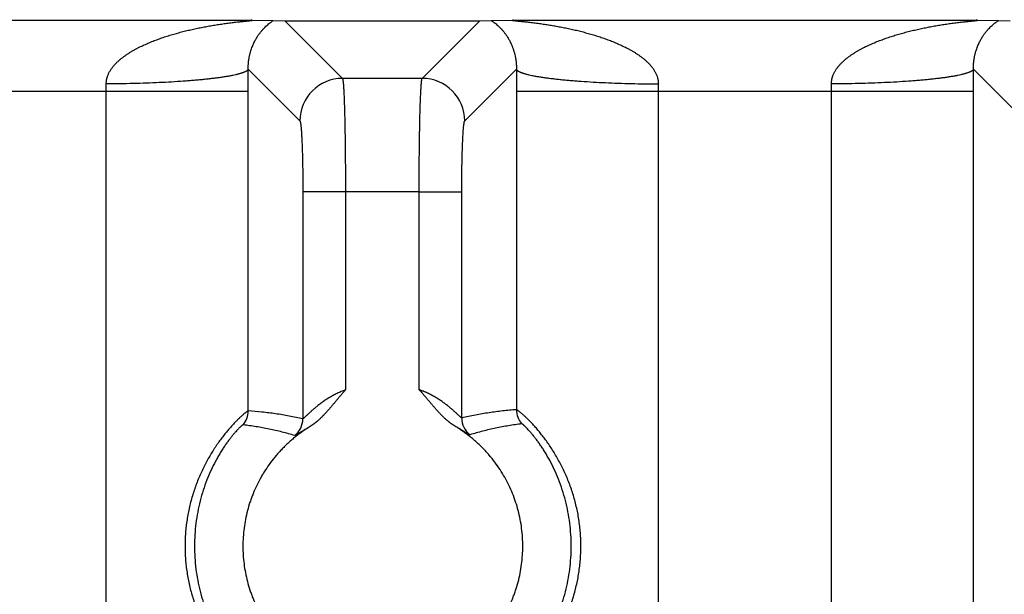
# Model space of a CAD drawing. Header units: inches. Extents: x 0 to 34, y 0 to 22.
# Tile 73 of 224: x 11.605 to 12.298, y 5.355 to 5.759. Entities that reach past the tile are written whole.
import ezdxf

# ---------------------------------------------------------------- set-up
doc = ezdxf.new("R2010")
doc.units = ezdxf.units.IN
doc.header["$LTSCALE"] = 1.87
doc.header["$MEASUREMENT"] = 0
doc.layers.get('0').update_dxf_attribs({"linetype": 'CONTINUOUS'})
doc.layers.add('DIMENSIONS', color=7, linetype='CONTINUOUS')
doc.styles.get("Standard").update_dxf_attribs({"font": 'txt', "width": 0.8})
doc.dimstyles.new('DIMSTYLE_1', dxfattribs={"dimtxt": 0.125, "dimasz": 0.18, "dimexe": 0.125, "dimexo": 0.0625, "dimgap": 0.03125, "dimtad": 0, "dimtih": 1, "dimtoh": 1, "dimdec": 3, "dimzin": 4, "dimdsep": 46, "dimtxsty": 'STANDARD', "dimblk": '_FILLED', "dimblk1": '_FILLED', "dimblk2": '_FILLED', "dimcen": 0.09, "dimadec": 0, "dimazin": 0, "dimtp": 0.01, "dimtm": 0.01, "dimtfac": 1, "dimtdec": 3, "dimtofl": 0, "dimtmove": 0, "dimatfit": 3, "dimldrblk": '_FILLED', "dimfxl": 1, "dimtolj": 1, "dimtzin": 4, "dimarcsym": 0})

# ---------------------------------------------------------------- blocks, each defined once
blk = doc.blocks.new('*D15')
at = {"layer": 'DIMENSIONS', "color": 2, "linetype": 'CONTINUOUS'}
blk.add_line((13.39159, 5.0329), (13.39159, 6.46713), dxfattribs=at)
at = {"layer": 'DIMENSIONS', "color": 2, "linetype": 'CONTINUOUS', "insert": (13.32909, 6.52963), "char_height": 0.125, "width": 1.425, "attachment_point": 1, "rotation": 90, "line_spacing_factor": 0.9}
blk.add_mtext('7.739{\\Ftxt.shx;\\W1.000000;\\H0.125000; }[196.57]', dxfattribs=at)
blk = doc.blocks.new('_FILLED')
at = {"color": 0, "linetype": 'BYBLOCK'}
blk.add_solid([(0, 0), (-1, 0.1736), (-1, -0.1736)], dxfattribs=at)
blk = doc.blocks.new('*D16')
at = {"layer": 'DIMENSIONS', "color": 2, "linetype": 'CONTINUOUS'}
blk.add_line((20.02659, 5.0329), (20.02659, 6.46713), dxfattribs=at)
at = {"layer": 'DIMENSIONS', "color": 2, "linetype": 'CONTINUOUS', "insert": (19.96409, 6.52963), "char_height": 0.125, "width": 1.425, "attachment_point": 1, "rotation": 90, "line_spacing_factor": 0.9}
blk.add_mtext('14.374{\\Ftxt.shx;\\W1.000000;\\H0.125000; }[365.1]', dxfattribs=at)
blk = doc.blocks.new('*D17')
at = {"layer": 'DIMENSIONS', "color": 2, "linetype": 'CONTINUOUS'}
blk.add_line((21.04659, 4.2329), (21.04659, 6.46713), dxfattribs=at)
at = {"layer": 'DIMENSIONS', "color": 2, "linetype": 'CONTINUOUS', "insert": (20.98409, 6.52963), "char_height": 0.125, "width": 1.525, "attachment_point": 1, "rotation": 90, "line_spacing_factor": 0.9}
blk.add_mtext('15.394{\\Ftxt.shx;\\W1.000000;\\H0.125000; }[391.01]', dxfattribs=at)

msp = doc.modelspace()

# ---------------------------------------------------------------- linework, layer by layer
at = {"color": 7, "linetype": 'CONTINUOUS'}
for p, q in [((10.93182, 5.75848), (11.76784, 5.75848)), ((11.76784, 5.75848), (11.7835, 5.75826)), ((11.7835, 5.75826), (11.79168, 5.75805)), ((11.79168, 5.75805), (11.83216, 5.71756)), ((11.79168, 5.75805), (11.92873, 5.75805)), ((11.88825, 5.71756), (11.92873, 5.75805)), ((11.92873, 5.75805), (11.93691, 5.75826)), ((11.93691, 5.75826), (11.95257, 5.75848)), ((11.95257, 5.75848), (12.27821, 5.75848)), ((12.27821, 5.75848), (12.29387, 5.75826)), ((12.29387, 5.75826), (12.30205, 5.75805)), ((11.76584, 5.72393), (11.80219, 5.68759)), ((11.91822, 5.68759), (11.95456, 5.72393)), ((12.27622, 5.72393), (12.31256, 5.68759)), ((11.88825, 5.71756), (11.83216, 5.71756)), ((10.93378, 5.70848), (11.76588, 5.70848)), ((11.66597, 2.38231), (11.66597, 5.70848)), ((11.76588, 5.48354), (11.76588, 5.70848)), ((11.95453, 5.70848), (11.95453, 5.4844)), ((11.95453, 5.70848), (12.27625, 5.70848)), ((12.05443, 5.70848), (12.05443, 2.38231)), ((12.17635, 2.38231), (12.17635, 5.70848)), ((12.27625, 2.38231), (12.27625, 5.70848)), ((11.80428, 5.63764), (11.80428, 5.47798)), ((11.83425, 5.63764), (11.80428, 5.63764)), ((11.88616, 5.63769), (11.83425, 5.63764)), ((11.83425, 5.63764), (11.83425, 5.49827)), ((11.88616, 5.49845), (11.88616, 5.63769)), ((11.88616, 5.63764), (11.91613, 5.63764)), ((11.91613, 5.47857), (11.91613, 5.63764))]:
    msp.add_line(p, q, dxfattribs=at)
for centre, radius, start, end in [((8.3276, 5.70844), 3.43828, 0.00064, 0.25815), ((15.40363, 5.70842), 3.4491, 179.74225, 179.99896), ((8.83797, 5.70844), 3.43828, 0.00064, 0.25815), ((11.83223, 5.68752), 0.03004, 90.1328, 179.8672), ((11.88818, 5.68752), 0.03004, 0.1328, 89.8672), ((11.29344, 5.70854), 0.37253, 359.99147, 0.78374), ((12.42835, 5.70853), 0.37392, 179.21773, 180.00706), ((11.80382, 5.70854), 0.37253, 359.99147, 0.78374), ((11.75087, 5.48354), 0.01501, 319.11819, 359.99499), ((11.96954, 5.4844), 0.01501, 180.00506, 221.33004), ((11.78927, 5.47799), 0.01501, 308.57296, 359.97842), ((11.93114, 5.47858), 0.01501, 180.02394, 231.9074)]:
    msp.add_arc(centre, radius, start, end, dxfattribs=at)
for points, knots in [([(11.66594, 5.71363), (11.66594, 5.71397), (11.66595, 5.71465), (11.66604, 5.71566), (11.66617, 5.7165), (11.6663, 5.71716), (11.66641, 5.71765), (11.66654, 5.71814), (11.66669, 5.71862), (11.66685, 5.7191), (11.66708, 5.71973), (11.66739, 5.7205), (11.66782, 5.72141), (11.66829, 5.72229), (11.66879, 5.72314), (11.66933, 5.72398), (11.6699, 5.72479), (11.6705, 5.72557), (11.67112, 5.72634), (11.67177, 5.72708), (11.67266, 5.72804), (11.67382, 5.72919), (11.67527, 5.7305), (11.67678, 5.73175), (11.67833, 5.73293), (11.67991, 5.73406), (11.68153, 5.73513), (11.68318, 5.73616), (11.68485, 5.73715), (11.68654, 5.73809), (11.68825, 5.739), (11.68998, 5.73986), (11.69172, 5.7407), (11.69348, 5.7415), (11.69525, 5.74228), (11.69703, 5.74302), (11.69882, 5.74374), (11.70062, 5.74444), (11.70302, 5.74533), (11.70605, 5.74639), (11.70971, 5.74757), (11.71339, 5.74868), (11.71709, 5.74971), (11.72081, 5.75068), (11.72453, 5.75158), (11.72827, 5.75242), (11.73201, 5.7532), (11.73575, 5.75392), (11.73888, 5.75448), (11.74138, 5.7549), (11.74325, 5.75521), (11.74512, 5.7555), (11.747, 5.75578), (11.74886, 5.75605), (11.75073, 5.75631), (11.75259, 5.75655), (11.75444, 5.75679), (11.75629, 5.75701), (11.75812, 5.75722), (11.75964, 5.75739), (11.76084, 5.75752), (11.76174, 5.75762), (11.76262, 5.75771), (11.7635, 5.7578), (11.76422, 5.75787), (11.76479, 5.75793), (11.76521, 5.75798), (11.76562, 5.75802), (11.76602, 5.75806), (11.76641, 5.7581), (11.76679, 5.75814), (11.7671, 5.75818), (11.76734, 5.7582), (11.76751, 5.75822), (11.76767, 5.75824), (11.76783, 5.75826), (11.76798, 5.75828), (11.76811, 5.7583), (11.76824, 5.75832), (11.76835, 5.75833), (11.76844, 5.75835), (11.76849, 5.75836), (11.76853, 5.75837), (11.76856, 5.75838), (11.76859, 5.75839), (11.76861, 5.75839), (11.76863, 5.7584), (11.76863, 5.7584), (11.76864, 5.75841), (11.76864, 5.75841), (11.76864, 5.75842), (11.76864, 5.75842), (11.76864, 5.75842), (11.76863, 5.75843), (11.76863, 5.75843), (11.76861, 5.75843), (11.7686, 5.75844), (11.76857, 5.75844), (11.76854, 5.75845), (11.7685, 5.75845), (11.76846, 5.75846), (11.76842, 5.75846), (11.76835, 5.75846), (11.76825, 5.75847), (11.76812, 5.75847), (11.76798, 5.75848), (11.76789, 5.75848), (11.76784, 5.75848)], [0, 0, 0, 0, 0.008535, 0.01705, 0.025541, 0.029778, 0.034008, 0.038232, 0.04245, 0.046661, 0.050866, 0.059257, 0.067624, 0.075969, 0.084292, 0.092597, 0.100883, 0.109152, 0.117406, 0.125647, 0.133874, 0.150294, 0.166674, 0.183021, 0.19934, 0.215634, 0.231906, 0.24816, 0.264398, 0.28062, 0.296829, 0.313026, 0.329213, 0.345387, 0.361552, 0.37771, 0.393858, 0.409997, 0.426129, 0.45837, 0.49058, 0.522761, 0.554913, 0.587032, 0.619118, 0.651165, 0.683168, 0.715121, 0.747011, 0.762927, 0.778822, 0.794691, 0.81053, 0.826335, 0.842098, 0.857811, 0.873461, 0.889032, 0.904499, 0.919827, 0.927423, 0.934958, 0.942421, 0.949791, 0.95704, 0.960608, 0.96413, 0.967594, 0.970992, 0.974308, 0.977524, 0.98061, 0.982094, 0.98353, 0.984912, 0.986233, 0.987484, 0.988652, 0.989722, 0.990678, 0.991499, 0.991855, 0.992171, 0.992448, 0.992683, 0.992874, 0.993019, 0.993076, 0.993121, 0.993187, 0.993214, 0.993244, 0.993282, 0.99333, 0.993388, 0.993457, 0.993629, 0.993845, 0.994105, 0.994409, 0.994755, 0.995141, 0.995565, 0.996514, 0.997584, 0.99875, 1, 1, 1, 1]), ([(11.76584, 5.72393), (11.76584, 5.72421), (11.76583, 5.72477), (11.76584, 5.72558), (11.76586, 5.72635), (11.76589, 5.72709), (11.76594, 5.7278), (11.766, 5.72849), (11.76606, 5.72914), (11.76614, 5.72977), (11.76622, 5.73038), (11.76633, 5.73116), (11.76649, 5.73208), (11.7667, 5.73313), (11.76692, 5.73413), (11.76715, 5.73507), (11.7674, 5.73597), (11.76765, 5.73683), (11.768, 5.7379), (11.76844, 5.73917), (11.769, 5.74059), (11.76958, 5.74192), (11.77018, 5.74316), (11.77078, 5.74433), (11.77139, 5.74542), (11.77201, 5.74646), (11.77282, 5.74773), (11.77386, 5.74921), (11.77513, 5.75082), (11.7764, 5.75228), (11.77767, 5.75358), (11.77892, 5.75475), (11.77997, 5.75564), (11.78078, 5.75629), (11.78137, 5.75673), (11.78194, 5.75715), (11.78249, 5.75755), (11.783, 5.75791), (11.78334, 5.75815), (11.7835, 5.75826)], [0, 0, 0, 0, 0.020874, 0.0411, 0.060417, 0.07862, 0.096313, 0.113422, 0.129822, 0.145519, 0.16071, 0.175494, 0.203758, 0.230365, 0.255613, 0.279807, 0.302864, 0.324976, 0.346308, 0.386805, 0.424758, 0.460645, 0.494729, 0.527177, 0.558234, 0.58809, 0.616799, 0.671179, 0.722089, 0.769963, 0.815093, 0.857661, 0.897724, 0.916781, 0.935143, 0.952758, 0.969527, 0.985305, 1, 1, 1, 1]), ([(11.93691, 5.75826), (11.93707, 5.75814), (11.93731, 5.75797), (11.93765, 5.75774), (11.93801, 5.75748), (11.93847, 5.75715), (11.93904, 5.75673), (11.93963, 5.75629), (11.94044, 5.75564), (11.94148, 5.75475), (11.94274, 5.75358), (11.94401, 5.75228), (11.94528, 5.75082), (11.94655, 5.74921), (11.94759, 5.74773), (11.9484, 5.74646), (11.94902, 5.74542), (11.94963, 5.74433), (11.95023, 5.74316), (11.95082, 5.74192), (11.9513, 5.74083), (11.95167, 5.73991), (11.95195, 5.73919), (11.95223, 5.73843), (11.95249, 5.73765), (11.95275, 5.73683), (11.95301, 5.73597), (11.95325, 5.73507), (11.95357, 5.73378), (11.95382, 5.7326), (11.95401, 5.73154), (11.9541, 5.73097), (11.95419, 5.73038), (11.95427, 5.72977), (11.95434, 5.72914), (11.9544, 5.7286), (11.95444, 5.72815), (11.95447, 5.72781), (11.95449, 5.72746), (11.95452, 5.72697), (11.95455, 5.72635), (11.95457, 5.72558), (11.95458, 5.72477), (11.95457, 5.72422), (11.95456, 5.72393)], [0, 0, 0, 0, 0.014649, 0.022432, 0.03047, 0.047242, 0.064855, 0.083225, 0.102281, 0.142334, 0.184911, 0.230041, 0.277909, 0.328821, 0.38323, 0.411931, 0.441745, 0.472801, 0.505293, 0.539375, 0.575223, 0.593911, 0.613204, 0.633128, 0.653685, 0.674988, 0.697162, 0.720244, 0.744358, 0.796294, 0.810187, 0.824478, 0.839237, 0.854507, 0.870283, 0.886616, 0.895041, 0.903651, 0.912403, 0.921289, 0.939689, 0.958986, 0.978971, 1, 1, 1, 1]), ([(11.95257, 5.75848), (11.95252, 5.75848), (11.95242, 5.75848), (11.95228, 5.75847), (11.95216, 5.75847), (11.95206, 5.75846), (11.95199, 5.75846), (11.95195, 5.75846), (11.9519, 5.75845), (11.95187, 5.75845), (11.95184, 5.75844), (11.95181, 5.75844), (11.95179, 5.75843), (11.95178, 5.75843), (11.95178, 5.75843), (11.95177, 5.75842), (11.95177, 5.75842), (11.95177, 5.75842), (11.95176, 5.75841), (11.95177, 5.75841), (11.95177, 5.7584), (11.95178, 5.7584), (11.9518, 5.75839), (11.95182, 5.75839), (11.95184, 5.75838), (11.95188, 5.75837), (11.95191, 5.75836), (11.95197, 5.75835), (11.95206, 5.75833), (11.95217, 5.75832), (11.95229, 5.7583), (11.95243, 5.75828), (11.95258, 5.75826), (11.95273, 5.75824), (11.9529, 5.75822), (11.95307, 5.7582), (11.95331, 5.75818), (11.95361, 5.75814), (11.954, 5.7581), (11.95439, 5.75806), (11.95479, 5.75802), (11.9552, 5.75798), (11.95562, 5.75793), (11.95619, 5.75787), (11.95691, 5.7578), (11.95778, 5.75771), (11.95867, 5.75762), (11.95956, 5.75752), (11.96046, 5.75742), (11.96137, 5.75732), (11.96259, 5.75719), (11.96412, 5.75701), (11.96597, 5.75679), (11.96782, 5.75655), (11.96968, 5.75631), (11.97154, 5.75605), (11.97341, 5.75578), (11.97528, 5.7555), (11.97716, 5.75521), (11.97903, 5.7549), (11.98153, 5.75448), (11.98465, 5.75392), (11.9884, 5.7532), (11.99214, 5.75242), (11.99588, 5.75158), (11.9996, 5.75068), (12.00331, 5.74971), (12.00701, 5.74868), (12.01069, 5.74757), (12.01435, 5.74639), (12.01738, 5.74533), (12.01979, 5.74444), (12.02159, 5.74374), (12.02338, 5.74302), (12.02516, 5.74228), (12.02693, 5.7415), (12.02868, 5.7407), (12.03043, 5.73986), (12.03215, 5.73899), (12.03358, 5.73824), (12.03471, 5.73762), (12.03584, 5.73698), (12.03723, 5.73616), (12.03888, 5.73513), (12.04049, 5.73406), (12.04208, 5.73293), (12.04363, 5.73175), (12.04514, 5.7305), (12.04659, 5.72919), (12.04798, 5.72781), (12.04908, 5.72659), (12.04991, 5.72557), (12.05051, 5.72479), (12.05108, 5.72398), (12.05162, 5.72314), (12.05212, 5.72229), (12.05259, 5.72141), (12.05302, 5.7205), (12.0534, 5.71958), (12.05373, 5.71863), (12.05395, 5.71782), (12.05411, 5.71716), (12.05424, 5.7165), (12.05435, 5.71583), (12.05441, 5.71516), (12.05446, 5.71448), (12.05447, 5.71397), (12.05447, 5.71363)], [0, 0, 0, 0, 0.001254, 0.002422, 0.003489, 0.004434, 0.004855, 0.005238, 0.005583, 0.005888, 0.006151, 0.006371, 0.006545, 0.006614, 0.006673, 0.006721, 0.006759, 0.00679, 0.006817, 0.006882, 0.006927, 0.006983, 0.007126, 0.007315, 0.007549, 0.007827, 0.008147, 0.008507, 0.009336, 0.010295, 0.011364, 0.012527, 0.013772, 0.015091, 0.016474, 0.017912, 0.019397, 0.022485, 0.025701, 0.029016, 0.032412, 0.035877, 0.039398, 0.042967, 0.050217, 0.057585, 0.065048, 0.072585, 0.080179, 0.087823, 0.095508, 0.110975, 0.126546, 0.142196, 0.157908, 0.173671, 0.189476, 0.205315, 0.221184, 0.237079, 0.252996, 0.284885, 0.316837, 0.34884, 0.380888, 0.412973, 0.445093, 0.477244, 0.509425, 0.541635, 0.573876, 0.590007, 0.606146, 0.622294, 0.638451, 0.654617, 0.670791, 0.686978, 0.703175, 0.719383, 0.727493, 0.735606, 0.751844, 0.768097, 0.78437, 0.800664, 0.816982, 0.833329, 0.849709, 0.866129, 0.882595, 0.890849, 0.899119, 0.907405, 0.915709, 0.924032, 0.932377, 0.940744, 0.949134, 0.95755, 0.965991, 0.970221, 0.974458, 0.982949, 0.987204, 0.991465, 1, 1, 1, 1]), ([(12.17631, 5.71363), (12.17631, 5.71397), (12.17632, 5.71465), (12.17641, 5.71566), (12.17654, 5.7165), (12.17667, 5.71716), (12.17679, 5.71765), (12.17692, 5.71814), (12.17706, 5.71862), (12.17722, 5.7191), (12.17745, 5.71973), (12.17777, 5.7205), (12.17819, 5.72141), (12.17866, 5.72229), (12.17917, 5.72314), (12.17971, 5.72398), (12.18028, 5.72479), (12.18088, 5.72557), (12.1815, 5.72634), (12.18215, 5.72708), (12.18303, 5.72804), (12.18419, 5.72919), (12.18565, 5.7305), (12.18715, 5.73175), (12.1887, 5.73293), (12.19029, 5.73406), (12.19191, 5.73513), (12.19355, 5.73616), (12.19522, 5.73715), (12.19692, 5.73809), (12.19863, 5.739), (12.20036, 5.73986), (12.2021, 5.7407), (12.20386, 5.7415), (12.20562, 5.74228), (12.2074, 5.74302), (12.20919, 5.74374), (12.21099, 5.74444), (12.2134, 5.74533), (12.21643, 5.74639), (12.22009, 5.74757), (12.22377, 5.74868), (12.22747, 5.74971), (12.23118, 5.75068), (12.23491, 5.75158), (12.23864, 5.75242), (12.24238, 5.7532), (12.24613, 5.75392), (12.24925, 5.75448), (12.25175, 5.7549), (12.25363, 5.75521), (12.2555, 5.7555), (12.25737, 5.75578), (12.25924, 5.75605), (12.2611, 5.75631), (12.26296, 5.75655), (12.26482, 5.75679), (12.26666, 5.75701), (12.26849, 5.75722), (12.27001, 5.75739), (12.27122, 5.75752), (12.27211, 5.75762), (12.273, 5.75771), (12.27387, 5.7578), (12.27459, 5.75787), (12.27516, 5.75793), (12.27558, 5.75798), (12.27599, 5.75802), (12.27639, 5.75806), (12.27679, 5.7581), (12.27717, 5.75814), (12.27748, 5.75818), (12.27771, 5.7582), (12.27788, 5.75822), (12.27805, 5.75824), (12.2782, 5.75826), (12.27835, 5.75828), (12.27849, 5.7583), (12.27861, 5.75832), (12.27873, 5.75833), (12.27881, 5.75835), (12.27887, 5.75836), (12.2789, 5.75837), (12.27894, 5.75838), (12.27896, 5.75839), (12.27899, 5.75839), (12.279, 5.7584), (12.27901, 5.7584), (12.27901, 5.75841), (12.27902, 5.75841), (12.27902, 5.75842), (12.27901, 5.75842), (12.27901, 5.75842), (12.27901, 5.75843), (12.279, 5.75843), (12.27899, 5.75843), (12.27897, 5.75844), (12.27895, 5.75844), (12.27891, 5.75845), (12.27888, 5.75845), (12.27884, 5.75846), (12.27879, 5.75846), (12.27872, 5.75846), (12.27862, 5.75847), (12.2785, 5.75847), (12.27836, 5.75848), (12.27826, 5.75848), (12.27821, 5.75848)], [0, 0, 0, 0, 0.008535, 0.01705, 0.025541, 0.029778, 0.034008, 0.038232, 0.04245, 0.046661, 0.050866, 0.059257, 0.067624, 0.075969, 0.084292, 0.092597, 0.100883, 0.109152, 0.117406, 0.125647, 0.133874, 0.150294, 0.166674, 0.183021, 0.19934, 0.215634, 0.231906, 0.24816, 0.264398, 0.28062, 0.296829, 0.313026, 0.329213, 0.345387, 0.361552, 0.37771, 0.393858, 0.409997, 0.426129, 0.45837, 0.49058, 0.522761, 0.554913, 0.587032, 0.619118, 0.651165, 0.683168, 0.715121, 0.747011, 0.762927, 0.778822, 0.794691, 0.81053, 0.826335, 0.842098, 0.857811, 0.873461, 0.889032, 0.904499, 0.919827, 0.927423, 0.934958, 0.942421, 0.949791, 0.95704, 0.960608, 0.96413, 0.967594, 0.970992, 0.974308, 0.977524, 0.98061, 0.982094, 0.98353, 0.984912, 0.986233, 0.987484, 0.988652, 0.989722, 0.990678, 0.991499, 0.991855, 0.992171, 0.992448, 0.992683, 0.992874, 0.993019, 0.993076, 0.993121, 0.993187, 0.993214, 0.993244, 0.993282, 0.99333, 0.993388, 0.993457, 0.993629, 0.993845, 0.994105, 0.994409, 0.994755, 0.995141, 0.995565, 0.996514, 0.997584, 0.99875, 1, 1, 1, 1]), ([(12.27622, 5.72393), (12.27621, 5.72421), (12.2762, 5.72477), (12.27621, 5.72558), (12.27623, 5.72635), (12.27627, 5.72709), (12.27631, 5.7278), (12.27637, 5.72849), (12.27644, 5.72914), (12.27651, 5.72977), (12.27659, 5.73038), (12.27671, 5.73116), (12.27686, 5.73208), (12.27707, 5.73313), (12.27729, 5.73413), (12.27753, 5.73507), (12.27777, 5.73597), (12.27803, 5.73683), (12.27837, 5.7379), (12.27881, 5.73917), (12.27938, 5.74059), (12.27996, 5.74192), (12.28055, 5.74316), (12.28115, 5.74433), (12.28176, 5.74542), (12.28238, 5.74646), (12.2832, 5.74773), (12.28423, 5.74921), (12.2855, 5.75082), (12.28677, 5.75228), (12.28804, 5.75358), (12.2893, 5.75475), (12.29034, 5.75564), (12.29115, 5.75629), (12.29174, 5.75673), (12.29231, 5.75715), (12.29286, 5.75755), (12.29338, 5.75791), (12.29371, 5.75815), (12.29387, 5.75826)], [0, 0, 0, 0, 0.020874, 0.0411, 0.060417, 0.07862, 0.096313, 0.113422, 0.129822, 0.145519, 0.16071, 0.175494, 0.203758, 0.230365, 0.255613, 0.279807, 0.302864, 0.324976, 0.346308, 0.386805, 0.424758, 0.460645, 0.494729, 0.527177, 0.558234, 0.58809, 0.616799, 0.671179, 0.722089, 0.769963, 0.815093, 0.857661, 0.897724, 0.916781, 0.935143, 0.952758, 0.969527, 0.985305, 1, 1, 1, 1]), ([(11.76584, 5.72393), (11.76577, 5.72375), (11.76562, 5.72354), (11.76541, 5.72331), (11.76523, 5.72315), (11.76497, 5.72294), (11.76461, 5.72269), (11.76419, 5.72245), (11.76372, 5.72221), (11.76319, 5.72197), (11.76261, 5.72173), (11.76197, 5.72149), (11.76128, 5.72125), (11.76053, 5.72101), (11.75973, 5.72078), (11.75888, 5.72054), (11.75798, 5.72031), (11.75666, 5.72), (11.7549, 5.71962), (11.75304, 5.71926), (11.75146, 5.71897), (11.74975, 5.71868), (11.74749, 5.71833), (11.74464, 5.71792), (11.74161, 5.71753), (11.73841, 5.71715), (11.73505, 5.71679), (11.73153, 5.71644), (11.72785, 5.71612), (11.72404, 5.7158), (11.7187, 5.71541), (11.71174, 5.71496), (11.70309, 5.71452), (11.6941, 5.71416), (11.68486, 5.71389), (11.67544, 5.7137), (11.66912, 5.71365), (11.66594, 5.71363)], [0, 0, 0, 0, 0.005801, 0.007467, 0.009232, 0.013075, 0.017361, 0.022113, 0.027344, 0.033066, 0.039285, 0.046006, 0.053229, 0.060958, 0.06919, 0.077925, 0.087161, 0.096894, 0.117839, 0.140726, 0.152885, 0.165513, 0.19215, 0.220585, 0.250756, 0.282601, 0.316049, 0.351029, 0.387463, 0.42527, 0.464367, 0.546079, 0.631869, 0.720968, 0.812574, 0.905865, 1, 1, 1, 1]), ([(11.95457, 5.72393), (11.95465, 5.72375), (11.95479, 5.72354), (11.95501, 5.72331), (11.95519, 5.72315), (11.95545, 5.72294), (11.95581, 5.72269), (11.95622, 5.72245), (11.95669, 5.72221), (11.95722, 5.72197), (11.9578, 5.72173), (11.95844, 5.72149), (11.95913, 5.72125), (11.95988, 5.72101), (11.96068, 5.72078), (11.96153, 5.72054), (11.96244, 5.72031), (11.96375, 5.72), (11.96551, 5.71962), (11.96737, 5.71926), (11.96895, 5.71897), (11.97066, 5.71868), (11.97292, 5.71833), (11.97577, 5.71792), (11.9788, 5.71753), (11.982, 5.71715), (11.98536, 5.71679), (11.98888, 5.71644), (11.99256, 5.71612), (11.99637, 5.7158), (12.00171, 5.71541), (12.00867, 5.71496), (12.01732, 5.71452), (12.0263, 5.71416), (12.03555, 5.71389), (12.04496, 5.7137), (12.05129, 5.71365), (12.05447, 5.71363)], [0, 0, 0, 0, 0.005799, 0.007465, 0.00923, 0.013072, 0.017357, 0.022108, 0.027339, 0.03306, 0.039278, 0.045998, 0.053221, 0.060948, 0.069179, 0.077914, 0.087149, 0.096881, 0.117825, 0.140711, 0.152869, 0.165496, 0.192133, 0.220567, 0.250738, 0.282582, 0.31603, 0.35101, 0.387444, 0.425252, 0.464349, 0.546063, 0.631855, 0.720957, 0.812567, 0.905861, 1, 1, 1, 1]), ([(12.27622, 5.72393), (12.27614, 5.72375), (12.276, 5.72354), (12.27578, 5.72331), (12.2756, 5.72315), (12.27534, 5.72294), (12.27498, 5.72269), (12.27457, 5.72245), (12.27409, 5.72221), (12.27357, 5.72197), (12.27298, 5.72173), (12.27235, 5.72149), (12.27165, 5.72125), (12.27091, 5.72101), (12.27011, 5.72078), (12.26926, 5.72054), (12.26835, 5.72031), (12.26704, 5.72), (12.26527, 5.71962), (12.26342, 5.71926), (12.26183, 5.71897), (12.26012, 5.71868), (12.25786, 5.71833), (12.25502, 5.71792), (12.25199, 5.71753), (12.24879, 5.71715), (12.24542, 5.71679), (12.2419, 5.71644), (12.23823, 5.71612), (12.23441, 5.7158), (12.22908, 5.71541), (12.22212, 5.71496), (12.21347, 5.71452), (12.20448, 5.71416), (12.19523, 5.71389), (12.18582, 5.7137), (12.17949, 5.71365), (12.17631, 5.71363)], [0, 0, 0, 0, 0.005801, 0.007467, 0.009232, 0.013075, 0.017361, 0.022113, 0.027344, 0.033066, 0.039285, 0.046006, 0.053229, 0.060958, 0.06919, 0.077925, 0.087161, 0.096894, 0.117839, 0.140726, 0.152885, 0.165513, 0.19215, 0.220585, 0.250756, 0.282601, 0.316049, 0.351029, 0.387463, 0.42527, 0.464367, 0.546079, 0.631869, 0.720968, 0.812574, 0.905865, 1, 1, 1, 1]), ([(11.83216, 5.71756), (11.83217, 5.71754), (11.83219, 5.71751), (11.83222, 5.71745), (11.83224, 5.71738), (11.83228, 5.71726), (11.83232, 5.71709), (11.83237, 5.71685), (11.83242, 5.71656), (11.83247, 5.71623), (11.83253, 5.71585), (11.83258, 5.71543), (11.83263, 5.71497), (11.8327, 5.71426), (11.83278, 5.71326), (11.83288, 5.71194), (11.83297, 5.71045), (11.83307, 5.7088), (11.83316, 5.70698), (11.83325, 5.705), (11.83333, 5.70287), (11.83341, 5.70059), (11.83352, 5.69727), (11.83365, 5.69279), (11.83379, 5.68705), (11.83391, 5.68086), (11.83401, 5.67428), (11.8341, 5.66736), (11.83416, 5.66017), (11.83421, 5.65277), (11.83424, 5.64524), (11.83425, 5.64018), (11.83425, 5.63764)], [0, 0, 0, 0, 0.000675, 0.001477, 0.002411, 0.003478, 0.006021, 0.009114, 0.01276, 0.016959, 0.021711, 0.027014, 0.032868, 0.039268, 0.053697, 0.07027, 0.088953, 0.109705, 0.132479, 0.157224, 0.183885, 0.212402, 0.24271, 0.30842, 0.380421, 0.45806, 0.540631, 0.627383, 0.717527, 0.810244, 0.904688, 1, 1, 1, 1]), ([(11.88616, 5.63769), (11.88616, 5.64023), (11.88616, 5.64529), (11.88619, 5.65282), (11.88624, 5.66021), (11.88631, 5.6674), (11.8864, 5.67431), (11.8865, 5.68089), (11.88662, 5.68708), (11.88676, 5.69282), (11.88688, 5.69729), (11.88699, 5.70061), (11.88708, 5.70288), (11.88716, 5.70501), (11.88725, 5.70699), (11.88734, 5.7088), (11.88744, 5.71046), (11.88753, 5.71195), (11.88763, 5.71327), (11.88771, 5.71426), (11.88778, 5.71497), (11.88783, 5.71543), (11.88788, 5.71585), (11.88793, 5.71623), (11.88798, 5.71656), (11.88803, 5.71685), (11.88809, 5.71709), (11.88813, 5.71726), (11.88817, 5.71738), (11.88819, 5.71745), (11.88822, 5.71751), (11.88824, 5.71754), (11.88825, 5.71756)], [0, 0, 0, 0, 0.095333, 0.189793, 0.28252, 0.37267, 0.459424, 0.541993, 0.619628, 0.691624, 0.757327, 0.787631, 0.816144, 0.842802, 0.867543, 0.890314, 0.911062, 0.929742, 0.946313, 0.960739, 0.967138, 0.97299, 0.978293, 0.983044, 0.987243, 0.990887, 0.99398, 0.996522, 0.99759, 0.998523, 0.999325, 1, 1, 1, 1]), ([(11.80219, 5.68759), (11.8022, 5.68758), (11.80222, 5.68756), (11.80224, 5.68752), (11.80227, 5.68748), (11.80231, 5.6874), (11.80235, 5.6873), (11.80239, 5.68718), (11.80242, 5.68706), (11.80246, 5.68694), (11.8025, 5.68676), (11.80255, 5.68652), (11.80262, 5.68615), (11.80271, 5.68562), (11.80281, 5.68491), (11.80291, 5.68408), (11.803, 5.68315), (11.80309, 5.68211), (11.80319, 5.68098), (11.80327, 5.67974), (11.80339, 5.67791), (11.80353, 5.67539), (11.80368, 5.67211), (11.80382, 5.66853), (11.80394, 5.66466), (11.80404, 5.66054), (11.80413, 5.65622), (11.80419, 5.65172), (11.80426, 5.64551), (11.80428, 5.6408), (11.80428, 5.63764)], [0, 0, 0, 0, 0.000786, 0.001684, 0.0027, 0.00384, 0.006502, 0.009692, 0.011487, 0.013417, 0.017684, 0.022492, 0.027844, 0.040173, 0.054655, 0.071265, 0.089971, 0.110734, 0.133508, 0.158246, 0.184891, 0.243666, 0.309304, 0.38122, 0.458759, 0.541223, 0.627863, 0.717889, 0.810487, 1, 1, 1, 1]), ([(11.91613, 5.63764), (11.91613, 5.6408), (11.91615, 5.64551), (11.91621, 5.65172), (11.91628, 5.65622), (11.91637, 5.66054), (11.91647, 5.66466), (11.91659, 5.66853), (11.91673, 5.67211), (11.91688, 5.67539), (11.91702, 5.67791), (11.91713, 5.67974), (11.91722, 5.68098), (11.91731, 5.68211), (11.91741, 5.68315), (11.9175, 5.68408), (11.9176, 5.68491), (11.9177, 5.68562), (11.91778, 5.68615), (11.91785, 5.68652), (11.9179, 5.68676), (11.91795, 5.68694), (11.91798, 5.68706), (11.91802, 5.68718), (11.91806, 5.6873), (11.9181, 5.6874), (11.91814, 5.68748), (11.91816, 5.68752), (11.91819, 5.68756), (11.91821, 5.68758), (11.91822, 5.68759)], [0, 0, 0, 0, 0.189514, 0.28211, 0.372138, 0.458777, 0.541241, 0.61878, 0.690695, 0.756335, 0.815107, 0.841754, 0.866492, 0.889265, 0.910028, 0.928735, 0.945345, 0.959826, 0.972155, 0.977508, 0.982317, 0.986582, 0.988512, 0.990307, 0.993496, 0.996159, 0.997299, 0.998316, 0.999213, 1, 1, 1, 1]), ([(11.83425, 5.49827), (11.83326, 5.49792), (11.83179, 5.49734), (11.82986, 5.49651), (11.82845, 5.49585), (11.82706, 5.49517), (11.82525, 5.49422), (11.82307, 5.49299), (11.82057, 5.49143), (11.81859, 5.49008), (11.81707, 5.48898), (11.81598, 5.48816), (11.81493, 5.48735), (11.81359, 5.48628), (11.81232, 5.48521), (11.8111, 5.48415), (11.81025, 5.48339), (11.80944, 5.48265), (11.80867, 5.48194), (11.80796, 5.48127), (11.80729, 5.48064), (11.80668, 5.48006), (11.80613, 5.47953), (11.80571, 5.47914), (11.80541, 5.47885), (11.80521, 5.47867), (11.80503, 5.4785), (11.80486, 5.47836), (11.80472, 5.47824), (11.80461, 5.47815), (11.80453, 5.4781), (11.80446, 5.47806), (11.80441, 5.47802), (11.80436, 5.478), (11.80433, 5.47799), (11.8043, 5.47798), (11.80428, 5.47798), (11.80428, 5.47798)], [0, 0, 0, 0, 0.086533, 0.129587, 0.172394, 0.214888, 0.257008, 0.339908, 0.420706, 0.499043, 0.537175, 0.574551, 0.611115, 0.646805, 0.715284, 0.747903, 0.779307, 0.809377, 0.837978, 0.864946, 0.890099, 0.913232, 0.934122, 0.952542, 0.96075, 0.968249, 0.975007, 0.980996, 0.986189, 0.990561, 0.992437, 0.994107, 0.996823, 0.997879, 0.998753, 0.999454, 1, 1, 1, 1]), ([(11.83425, 5.49827), (11.83374, 5.49772), (11.83274, 5.4966), (11.83127, 5.4949), (11.82981, 5.49319), (11.82836, 5.49146), (11.82693, 5.48973), (11.82548, 5.48801), (11.82403, 5.48629), (11.82257, 5.48458), (11.82107, 5.48289), (11.81955, 5.48124), (11.81825, 5.47989), (11.81718, 5.47884), (11.81637, 5.47806), (11.81554, 5.47729), (11.81484, 5.47667), (11.81427, 5.47618), (11.81384, 5.47582), (11.81341, 5.47546), (11.81297, 5.47511), (11.81253, 5.47476), (11.81215, 5.47448), (11.81185, 5.47425), (11.81163, 5.47408), (11.8114, 5.47392), (11.81117, 5.47375), (11.81094, 5.47359), (11.81071, 5.47343), (11.81048, 5.47327), (11.81029, 5.47313), (11.81013, 5.47303), (11.81001, 5.47296), (11.80989, 5.47288), (11.80973, 5.47279), (11.80952, 5.47268), (11.80936, 5.47259), (11.80928, 5.47254)], [0, 0, 0, 0, 0.0625, 0.125, 0.1875, 0.25, 0.312499, 0.374999, 0.437498, 0.499998, 0.562497, 0.624996, 0.687495, 0.718745, 0.749995, 0.781244, 0.812494, 0.828119, 0.843744, 0.859369, 0.874994, 0.890619, 0.906243, 0.914056, 0.92187, 0.929682, 0.937493, 0.945304, 0.953118, 0.960937, 0.968754, 0.972659, 0.976563, 0.980466, 0.984372, 0.992187, 1, 1, 1, 1]), ([(11.91133, 5.47284), (11.91117, 5.47294), (11.91093, 5.47309), (11.91061, 5.47328), (11.91037, 5.47343), (11.91013, 5.47358), (11.90982, 5.47379), (11.90951, 5.474), (11.9092, 5.47422), (11.9089, 5.47444), (11.90852, 5.47471), (11.90806, 5.47505), (11.90762, 5.47539), (11.90718, 5.47574), (11.90659, 5.47622), (11.90587, 5.47682), (11.90502, 5.47756), (11.90391, 5.47857), (11.90256, 5.47987), (11.90098, 5.48148), (11.89944, 5.48313), (11.89794, 5.4848), (11.89646, 5.4865), (11.89499, 5.48822), (11.89378, 5.48965), (11.89281, 5.4908), (11.89185, 5.49195), (11.89088, 5.4931), (11.8899, 5.49424), (11.88916, 5.49509), (11.88842, 5.49594), (11.88767, 5.49678), (11.88692, 5.49762), (11.88641, 5.49817), (11.88616, 5.49845)], [0, 0, 0, 0, 0.015627, 0.02344, 0.031251, 0.039062, 0.046874, 0.062501, 0.070316, 0.078131, 0.093757, 0.109381, 0.125005, 0.14063, 0.156256, 0.187507, 0.218757, 0.250008, 0.312507, 0.375006, 0.437506, 0.500005, 0.562504, 0.625003, 0.687502, 0.718752, 0.750002, 0.812501, 0.84375, 0.874999, 0.90625, 0.9375, 0.968751, 1, 1, 1, 1]), ([(11.91613, 5.47857), (11.91612, 5.47857), (11.91611, 5.47857), (11.91608, 5.47858), (11.91605, 5.47858), (11.91602, 5.4786), (11.91598, 5.47862), (11.91593, 5.47865), (11.91588, 5.47868), (11.9158, 5.47874), (11.91569, 5.47882), (11.91555, 5.47894), (11.91539, 5.47908), (11.91513, 5.4793), (11.91477, 5.47963), (11.91428, 5.48008), (11.91373, 5.48059), (11.91313, 5.48116), (11.91247, 5.48178), (11.91175, 5.48244), (11.91099, 5.48314), (11.91018, 5.48386), (11.90932, 5.48461), (11.90811, 5.48565), (11.90649, 5.48698), (11.90479, 5.4883), (11.90335, 5.48935), (11.90222, 5.49016), (11.90105, 5.49095), (11.89944, 5.492), (11.89734, 5.49329), (11.89516, 5.4945), (11.89335, 5.49542), (11.89196, 5.49609), (11.89078, 5.49663), (11.88983, 5.49704), (11.8891, 5.49734), (11.88837, 5.49763), (11.88764, 5.49791), (11.8869, 5.49819), (11.88641, 5.49836), (11.88616, 5.49845)], [0, 0, 0, 0, 0.000551, 0.001244, 0.002112, 0.003169, 0.004424, 0.005881, 0.007543, 0.009409, 0.013754, 0.018907, 0.024847, 0.031548, 0.047125, 0.065413, 0.086183, 0.109199, 0.134239, 0.161101, 0.189607, 0.219602, 0.250949, 0.283526, 0.35196, 0.424228, 0.461633, 0.499806, 0.538697, 0.57826, 0.659212, 0.7423, 0.784524, 0.827128, 0.870048, 0.891607, 0.913219, 0.934875, 0.956564, 0.978277, 1, 1, 1, 1]), ([(11.76588, 5.48354), (11.76586, 5.48354), (11.76582, 5.48354), (11.76574, 5.48352), (11.76566, 5.48349), (11.76556, 5.48344), (11.76545, 5.48339), (11.76532, 5.48332), (11.76519, 5.48323), (11.76497, 5.48309), (11.76467, 5.48289), (11.76428, 5.4826), (11.76383, 5.48225), (11.76334, 5.48185), (11.76279, 5.4814), (11.7622, 5.48089), (11.76156, 5.48032), (11.76088, 5.4797), (11.76015, 5.47903), (11.7591, 5.47802), (11.75769, 5.47663), (11.75591, 5.47479), (11.75436, 5.47311), (11.75306, 5.47166), (11.7517, 5.47008), (11.74994, 5.46797), (11.74782, 5.46529), (11.74605, 5.46291), (11.74462, 5.46092), (11.74353, 5.45936), (11.74245, 5.45775), (11.74101, 5.45554), (11.73924, 5.45266), (11.73718, 5.44908), (11.73519, 5.44535), (11.73329, 5.44148), (11.73149, 5.43749), (11.72981, 5.43338), (11.72825, 5.42917), (11.72684, 5.42487), (11.72557, 5.42048), (11.72446, 5.41603), (11.72351, 5.41151), (11.72272, 5.40695), (11.72211, 5.40234), (11.72167, 5.39771), (11.7214, 5.39306), (11.72131, 5.38839), (11.7214, 5.38373), (11.72167, 5.37907), (11.72211, 5.37444), (11.72272, 5.36984), (11.72351, 5.36527), (11.72446, 5.36075), (11.72558, 5.3563), (11.72684, 5.35192), (11.72826, 5.34761), (11.73032, 5.34203), (11.73264, 5.33663), (11.73519, 5.33143), (11.73718, 5.3277), (11.73924, 5.32412), (11.74136, 5.3207), (11.74351, 5.31745), (11.74567, 5.31438), (11.74782, 5.31149), (11.74995, 5.30881), (11.75202, 5.30633), (11.75401, 5.30405), (11.75563, 5.3023), (11.75687, 5.30101), (11.758, 5.29985), (11.7591, 5.29876), (11.76015, 5.29776), (11.76109, 5.29689), (11.76197, 5.29611), (11.76279, 5.2954), (11.76334, 5.29494), (11.76384, 5.29454), (11.76428, 5.2942), (11.76468, 5.29391), (11.76497, 5.2937), (11.76519, 5.29356), (11.76532, 5.29348), (11.76545, 5.29341), (11.76556, 5.29335), (11.76566, 5.29331), (11.76574, 5.29327), (11.76582, 5.29326), (11.76586, 5.29325), (11.76588, 5.29325)], [0, 0, 0, 0, 0.000266, 0.000604, 0.001019, 0.001516, 0.002095, 0.002758, 0.003506, 0.004338, 0.006257, 0.008515, 0.011112, 0.014045, 0.017313, 0.020911, 0.024838, 0.029088, 0.033655, 0.038531, 0.049186, 0.060996, 0.073908, 0.08076, 0.087864, 0.102783, 0.118578, 0.135167, 0.143737, 0.152478, 0.161381, 0.170439, 0.18898, 0.208024, 0.227504, 0.247358, 0.267533, 0.287979, 0.308653, 0.329517, 0.350537, 0.371685, 0.392934, 0.414263, 0.435653, 0.457087, 0.478549, 0.500025, 0.521501, 0.542963, 0.564397, 0.585787, 0.607116, 0.628365, 0.649512, 0.670532, 0.691395, 0.712069, 0.752684, 0.772537, 0.792016, 0.811057, 0.829596, 0.847562, 0.86488, 0.881473, 0.897262, 0.912168, 0.926115, 0.939031, 0.945079, 0.950845, 0.961497, 0.966369, 0.970931, 0.979099, 0.982696, 0.985963, 0.988896, 0.991493, 0.99375, 0.995668, 0.996499, 0.997246, 0.997908, 0.998486, 0.998982, 0.999397, 0.999734, 1, 1, 1, 1]), ([(11.80428, 5.47798), (11.80109, 5.47871), (11.7963, 5.47969), (11.78989, 5.4808), (11.78509, 5.48154), (11.78028, 5.48218), (11.77389, 5.48291), (11.76908, 5.48332), (11.76588, 5.48354)], [0, 0, 0, 0, 0.252315, 0.377755, 0.502794, 0.627489, 0.751891, 1, 1, 1, 1]), ([(11.95453, 5.4844), (11.95132, 5.48416), (11.94652, 5.48371), (11.94012, 5.48293), (11.93532, 5.48226), (11.93052, 5.48149), (11.92411, 5.48033), (11.91931, 5.47932), (11.91613, 5.47857)], [0, 0, 0, 0, 0.248019, 0.372399, 0.497086, 0.622132, 0.747593, 1, 1, 1, 1]), ([(11.95453, 5.2924), (11.95455, 5.2924), (11.95459, 5.2924), (11.95466, 5.29242), (11.95475, 5.29245), (11.95485, 5.29249), (11.95496, 5.29255), (11.95509, 5.29262), (11.95523, 5.29271), (11.95545, 5.29285), (11.95575, 5.29305), (11.95615, 5.29334), (11.95661, 5.29369), (11.95711, 5.29409), (11.95767, 5.29455), (11.95827, 5.29506), (11.95892, 5.29562), (11.95962, 5.29625), (11.96036, 5.29692), (11.96143, 5.29793), (11.96287, 5.29933), (11.96469, 5.30118), (11.96663, 5.30325), (11.96866, 5.30554), (11.97078, 5.30804), (11.97294, 5.31075), (11.97514, 5.31366), (11.97735, 5.31675), (11.97954, 5.32003), (11.9817, 5.32349), (11.98453, 5.32836), (11.98787, 5.3348), (11.99142, 5.34296), (11.99444, 5.35155), (11.99646, 5.35897), (11.99776, 5.36504), (11.99856, 5.36965), (11.99919, 5.3743), (11.99979, 5.38055), (12.00003, 5.38683), (11.99991, 5.39311), (11.99964, 5.39781), (11.99919, 5.40249), (11.99856, 5.40715), (11.99776, 5.41176), (11.99678, 5.41632), (11.99565, 5.42082), (11.99393, 5.4267), (11.99191, 5.43244), (11.98961, 5.438), (11.98777, 5.44203), (11.98583, 5.44593), (11.9838, 5.4497), (11.9817, 5.45331), (11.97954, 5.45676), (11.97735, 5.46004), (11.97514, 5.46314), (11.97294, 5.46605), (11.97111, 5.46833), (11.96967, 5.47006), (11.96862, 5.47129), (11.96759, 5.47246), (11.96658, 5.47358), (11.9656, 5.47464), (11.96435, 5.47596), (11.96287, 5.47746), (11.96119, 5.4791), (11.95989, 5.48031), (11.95892, 5.48117), (11.95827, 5.48174), (11.95767, 5.48225), (11.95711, 5.4827), (11.95661, 5.48311), (11.95615, 5.48345), (11.95575, 5.48374), (11.95545, 5.48395), (11.95523, 5.48409), (11.95509, 5.48417), (11.95496, 5.48424), (11.95485, 5.4843), (11.95475, 5.48435), (11.95466, 5.48438), (11.95459, 5.48439), (11.95455, 5.4844), (11.95453, 5.4844)], [0, 0, 0, 0, 0.000266, 0.000603, 0.001019, 0.001515, 0.002094, 0.002757, 0.003505, 0.004338, 0.006258, 0.008518, 0.011118, 0.014054, 0.017326, 0.020928, 0.024858, 0.02911, 0.033678, 0.038556, 0.049224, 0.061056, 0.073988, 0.087954, 0.102879, 0.118686, 0.135296, 0.15263, 0.170609, 0.18916, 0.20821, 0.247543, 0.288151, 0.329662, 0.371791, 0.39302, 0.414328, 0.435696, 0.457106, 0.499986, 0.521437, 0.542875, 0.564285, 0.585652, 0.60696, 0.62819, 0.64932, 0.670326, 0.711837, 0.732278, 0.752451, 0.772307, 0.79179, 0.81084, 0.82939, 0.84737, 0.864703, 0.881314, 0.89712, 0.904698, 0.912046, 0.919154, 0.926012, 0.932612, 0.938945, 0.950777, 0.961443, 0.970892, 0.975143, 0.979072, 0.982674, 0.985946, 0.988883, 0.991483, 0.993743, 0.995663, 0.996496, 0.997243, 0.997906, 0.998485, 0.998981, 0.999397, 0.999734, 1, 1, 1, 1]), ([(11.95827, 5.47449), (11.9552, 5.4741), (11.9506, 5.47342), (11.94451, 5.47233), (11.93995, 5.47142), (11.9354, 5.47041), (11.92936, 5.46894), (11.92486, 5.46768), (11.92188, 5.46677)], [0, 0, 0, 0, 0.2492, 0.373923, 0.498766, 0.623761, 0.748944, 1, 1, 1, 1]), ([(11.95827, 5.30231), (11.95828, 5.30231), (11.95832, 5.30231), (11.95838, 5.30232), (11.95845, 5.30235), (11.95853, 5.30239), (11.95862, 5.30244), (11.95872, 5.3025), (11.95884, 5.30258), (11.95901, 5.30271), (11.95926, 5.3029), (11.95958, 5.30316), (11.95994, 5.30348), (11.96035, 5.30385), (11.96079, 5.30427), (11.96128, 5.30475), (11.9618, 5.30527), (11.96257, 5.30608), (11.96361, 5.30721), (11.96495, 5.30873), (11.9664, 5.31047), (11.96794, 5.3124), (11.96955, 5.31454), (11.97122, 5.31688), (11.97292, 5.3194), (11.97526, 5.32307), (11.97813, 5.32806), (11.98137, 5.33449), (11.98434, 5.34141), (11.98697, 5.34871), (11.98918, 5.35632), (11.99094, 5.36415), (11.99221, 5.37215), (11.99298, 5.38025), (11.99323, 5.3884), (11.99298, 5.39655), (11.99221, 5.40465), (11.99094, 5.41265), (11.98918, 5.42048), (11.98697, 5.42808), (11.98434, 5.43539), (11.98137, 5.4423), (11.97813, 5.44874), (11.97526, 5.45372), (11.97292, 5.4574), (11.97122, 5.45992), (11.96955, 5.46225), (11.96794, 5.46439), (11.9664, 5.46633), (11.96495, 5.46806), (11.96361, 5.46959), (11.96257, 5.47072), (11.9618, 5.47152), (11.96128, 5.47205), (11.96079, 5.47252), (11.96035, 5.47294), (11.95994, 5.47331), (11.95958, 5.47363), (11.95926, 5.4739), (11.95901, 5.47409), (11.95884, 5.47421), (11.95872, 5.47429), (11.95862, 5.47435), (11.95853, 5.47441), (11.95845, 5.47444), (11.95838, 5.47447), (11.95832, 5.47449), (11.95828, 5.47449), (11.95827, 5.47449)], [0, 0, 0, 0, 0.000252, 0.000569, 0.00096, 0.001429, 0.001979, 0.002612, 0.003329, 0.004129, 0.005983, 0.008175, 0.010706, 0.013576, 0.016783, 0.020327, 0.024203, 0.028407, 0.037781, 0.048413, 0.060247, 0.073223, 0.087271, 0.10231, 0.118258, 0.135024, 0.170657, 0.208537, 0.24807, 0.288776, 0.330288, 0.372336, 0.414727, 0.457317, 0.5, 0.542683, 0.585274, 0.627664, 0.669712, 0.711224, 0.75193, 0.791463, 0.829343, 0.864976, 0.881743, 0.89769, 0.912729, 0.926777, 0.939753, 0.951588, 0.962218, 0.971595, 0.975798, 0.979673, 0.983216, 0.986424, 0.989296, 0.991828, 0.99402, 0.995873, 0.996673, 0.997389, 0.998021, 0.998571, 0.99904, 0.999431, 0.999748, 1, 1, 1, 1]), ([(11.76222, 5.47372), (11.7622, 5.47372), (11.76217, 5.47372), (11.76211, 5.4737), (11.76204, 5.47368), (11.76196, 5.47364), (11.76187, 5.47359), (11.76177, 5.47352), (11.76165, 5.47345), (11.76148, 5.47332), (11.76124, 5.47313), (11.76093, 5.47286), (11.76057, 5.47255), (11.76017, 5.47218), (11.75974, 5.47176), (11.75926, 5.47129), (11.75875, 5.47076), (11.75799, 5.46996), (11.75697, 5.46883), (11.75566, 5.46732), (11.75424, 5.4656), (11.75273, 5.46367), (11.75115, 5.46155), (11.74951, 5.45923), (11.74785, 5.45673), (11.74616, 5.45405), (11.74449, 5.45121), (11.74225, 5.44716), (11.73957, 5.44177), (11.73666, 5.43492), (11.73408, 5.42769), (11.73192, 5.42016), (11.73019, 5.4124), (11.72895, 5.40449), (11.72819, 5.39647), (11.72794, 5.3884), (11.72819, 5.38033), (11.72895, 5.37231), (11.7302, 5.36439), (11.73192, 5.35664), (11.73408, 5.34911), (11.73666, 5.34187), (11.73957, 5.33502), (11.74274, 5.32865), (11.74556, 5.32371), (11.74785, 5.32006), (11.74951, 5.31756), (11.75115, 5.31525), (11.75273, 5.31312), (11.75424, 5.3112), (11.75566, 5.30947), (11.75697, 5.30796), (11.75799, 5.30683), (11.75875, 5.30603), (11.75926, 5.30551), (11.75974, 5.30504), (11.76017, 5.30462), (11.76057, 5.30425), (11.76093, 5.30393), (11.76124, 5.30366), (11.76148, 5.30347), (11.76165, 5.30335), (11.76177, 5.30327), (11.76187, 5.30321), (11.76196, 5.30316), (11.76204, 5.30312), (11.76211, 5.30309), (11.76217, 5.30308), (11.7622, 5.30307), (11.76222, 5.30308)], [0, 0, 0, 0, 0.000252, 0.000569, 0.00096, 0.001429, 0.00198, 0.002613, 0.00333, 0.00413, 0.005984, 0.008176, 0.010706, 0.013574, 0.016779, 0.020321, 0.024197, 0.028404, 0.037782, 0.048404, 0.06022, 0.073183, 0.087231, 0.102268, 0.118201, 0.134943, 0.152415, 0.170538, 0.208401, 0.247927, 0.288633, 0.33016, 0.372234, 0.414655, 0.457283, 0.500006, 0.542729, 0.585357, 0.627779, 0.669852, 0.711378, 0.752087, 0.791611, 0.829471, 0.865077, 0.881829, 0.897761, 0.912787, 0.926821, 0.939787, 0.951612, 0.962235, 0.971604, 0.975806, 0.979679, 0.983221, 0.986428, 0.989298, 0.991829, 0.994021, 0.995874, 0.996673, 0.997389, 0.998021, 0.998571, 0.99904, 0.999431, 0.999748, 1, 1, 1, 1]), ([(11.80928, 5.47254), (11.80883, 5.47226), (11.80817, 5.47184), (11.80741, 5.47133), (11.80697, 5.47104), (11.80654, 5.47075), (11.80599, 5.47038), (11.80534, 5.46994), (11.80468, 5.4695), (11.80404, 5.46906), (11.80339, 5.4686), (11.80275, 5.46814), (11.80212, 5.46768), (11.80128, 5.46705), (11.80023, 5.46625), (11.799, 5.46528), (11.79778, 5.46429), (11.79657, 5.46327), (11.79539, 5.46224), (11.79382, 5.46084), (11.79191, 5.45904), (11.78969, 5.45681), (11.78754, 5.45451), (11.78477, 5.45136), (11.78151, 5.44725), (11.77851, 5.44294), (11.77628, 5.43938), (11.77416, 5.43575), (11.77174, 5.4311), (11.76962, 5.4263), (11.76811, 5.42238), (11.76672, 5.41842), (11.76523, 5.41339), (11.76383, 5.40724), (11.76282, 5.40103), (11.76222, 5.39476), (11.76201, 5.38846), (11.76221, 5.38216), (11.76281, 5.37589), (11.76381, 5.36967), (11.7652, 5.36353), (11.76668, 5.3585), (11.76806, 5.35453), (11.76957, 5.35061), (11.77169, 5.34581), (11.7741, 5.34115), (11.77621, 5.33752), (11.77844, 5.33396), (11.78143, 5.32965), (11.78469, 5.32554), (11.78746, 5.32238), (11.7896, 5.32007), (11.79182, 5.31784), (11.79411, 5.31568), (11.79647, 5.31359), (11.79889, 5.31158), (11.80096, 5.30997), (11.80265, 5.30872), (11.80393, 5.30781), (11.80523, 5.30692), (11.80654, 5.30604), (11.80785, 5.30517), (11.80874, 5.30461), (11.80918, 5.30434)], [0, 0, 0, 0, 0.007813, 0.01172, 0.013673, 0.015627, 0.019534, 0.02344, 0.027347, 0.031253, 0.035159, 0.039066, 0.042973, 0.04688, 0.054693, 0.062506, 0.070319, 0.078133, 0.085946, 0.093759, 0.109385, 0.125011, 0.140637, 0.156263, 0.187511, 0.218759, 0.234385, 0.250011, 0.281259, 0.312507, 0.328134, 0.34376, 0.375008, 0.406256, 0.437504, 0.468752, 0.5, 0.531248, 0.562497, 0.593745, 0.624993, 0.656241, 0.671867, 0.687493, 0.718741, 0.749989, 0.765615, 0.781242, 0.81249, 0.843738, 0.859364, 0.87499, 0.890616, 0.906242, 0.921868, 0.937494, 0.95312, 0.960934, 0.968747, 0.97656, 0.984373, 0.992187, 1, 1, 1, 1]), ([(11.79863, 5.46625), (11.79564, 5.46714), (11.79114, 5.46837), (11.78509, 5.46981), (11.78054, 5.47079), (11.77598, 5.47166), (11.76988, 5.47271), (11.76529, 5.47335), (11.76222, 5.47372)], [0, 0, 0, 0, 0.250982, 0.376146, 0.501135, 0.625984, 0.750726, 1, 1, 1, 1]), ([(11.80903, 5.47233), (11.80829, 5.47191), (11.8072, 5.47129), (11.80581, 5.47046), (11.80485, 5.46988), (11.80396, 5.46933), (11.80313, 5.46882), (11.80236, 5.46835), (11.80167, 5.46791), (11.80104, 5.46752), (11.80048, 5.46718), (11.80006, 5.46693), (11.79976, 5.46675), (11.79956, 5.46664), (11.79938, 5.46654), (11.79921, 5.46645), (11.79907, 5.46638), (11.79895, 5.46633), (11.79886, 5.4663), (11.79879, 5.46628), (11.79875, 5.46627), (11.79871, 5.46626), (11.79868, 5.46625), (11.79865, 5.46625), (11.79863, 5.46625), (11.79863, 5.46625)], [0, 0, 0, 0, 0.212279, 0.310509, 0.403222, 0.490168, 0.571069, 0.645664, 0.713708, 0.774994, 0.829354, 0.876583, 0.897448, 0.916438, 0.933517, 0.948639, 0.961789, 0.972997, 0.982214, 0.986093, 0.989571, 0.992728, 0.995579, 0.998028, 1, 1, 1, 1]), ([(11.91113, 5.30379), (11.91158, 5.30406), (11.91225, 5.30449), (11.91313, 5.30507), (11.91379, 5.30551), (11.91445, 5.30594), (11.91512, 5.30638), (11.91567, 5.30675), (11.91611, 5.30704), (11.91654, 5.30734), (11.91709, 5.30772), (11.91773, 5.30817), (11.91838, 5.30864), (11.91923, 5.30926), (11.92029, 5.31006), (11.92154, 5.31103), (11.92278, 5.31202), (11.92401, 5.31303), (11.92521, 5.31406), (11.9268, 5.31546), (11.92874, 5.31726), (11.93099, 5.31949), (11.93317, 5.3218), (11.93598, 5.32496), (11.9393, 5.32908), (11.94235, 5.33341), (11.94462, 5.33699), (11.94677, 5.34063), (11.94923, 5.34531), (11.95139, 5.35015), (11.95293, 5.35409), (11.95434, 5.35808), (11.95586, 5.36315), (11.95728, 5.36933), (11.95831, 5.3756), (11.95893, 5.38192), (11.95915, 5.38827), (11.95895, 5.39461), (11.95835, 5.40094), (11.95733, 5.40721), (11.95592, 5.4134), (11.95412, 5.41948), (11.95192, 5.42544), (11.94934, 5.43125), (11.9464, 5.43687), (11.9431, 5.4423), (11.93946, 5.4475), (11.93615, 5.45163), (11.93335, 5.4548), (11.93117, 5.45711), (11.92892, 5.45935), (11.9266, 5.46152), (11.92421, 5.46361), (11.92217, 5.46528), (11.9205, 5.46658), (11.91923, 5.46754), (11.91795, 5.46847), (11.91622, 5.46969), (11.91401, 5.47115), (11.91223, 5.4723), (11.91133, 5.47284)], [0, 0, 0, 0, 0.007812, 0.01172, 0.015627, 0.019534, 0.023441, 0.027347, 0.0293, 0.031253, 0.03516, 0.039067, 0.042974, 0.04688, 0.054694, 0.062507, 0.07032, 0.078134, 0.085947, 0.09376, 0.109386, 0.125012, 0.140638, 0.156265, 0.187513, 0.218761, 0.234388, 0.250014, 0.281262, 0.31251, 0.328137, 0.343763, 0.375011, 0.40626, 0.437508, 0.468756, 0.500005, 0.531253, 0.562501, 0.59375, 0.624998, 0.656247, 0.687495, 0.718743, 0.749992, 0.78124, 0.812488, 0.843737, 0.859363, 0.874989, 0.890615, 0.906242, 0.921868, 0.937494, 0.945307, 0.953121, 0.960934, 0.968748, 0.984374, 1, 1, 1, 1]), ([(11.92188, 5.46677), (11.92187, 5.46676), (11.92186, 5.46676), (11.92183, 5.46676), (11.9218, 5.46677), (11.92174, 5.46678), (11.92167, 5.4668), (11.92156, 5.46684), (11.92144, 5.46689), (11.92129, 5.46696), (11.92113, 5.46704), (11.92088, 5.46718), (11.92051, 5.46738), (11.92003, 5.46767), (11.91947, 5.468), (11.91884, 5.46839), (11.91814, 5.46881), (11.91738, 5.46928), (11.91655, 5.46978), (11.91566, 5.47032), (11.9147, 5.47089), (11.91368, 5.47148), (11.9126, 5.4721), (11.91186, 5.47252), (11.91148, 5.47273)], [0, 0, 0, 0, 0.001922, 0.004217, 0.006916, 0.010029, 0.017565, 0.026952, 0.038244, 0.051464, 0.066612, 0.083672, 0.123406, 0.170471, 0.224716, 0.285987, 0.35405, 0.428645, 0.509512, 0.596398, 0.689098, 0.787413, 0.891127, 1, 1, 1, 1])]:
    msp.add_open_spline(points, degree=3, knots=knots, dxfattribs=at)

# ---------------------------------------------------------------- dimensions: what is measured, and where the dimension line sits
at = {"layer": 'DIMENSIONS', "color": 2, "linetype": 'CONTINUOUS'}
for feature_location, offset, origin, picture, middle in [((21.04659, 4.2329), (0, 2.23423), (5.65259, 4.1704), '*D17', (21.04659, 7.29213)), ((13.39159, 5.0329), (0, 1.43423), (5.65259, 4.9704), '*D15', (13.39159, 7.24213)), ((20.02659, 5.0329), (0, 1.43423), (5.65259, 4.9704), '*D16', (20.02659, 7.24213))]:
    dim = msp.add_ordinate_dim(feature_location=feature_location, offset=offset, dtype=1, origin=origin, dimstyle='DIMSTYLE_1', dxfattribs=at)
    dim.commit()
    dim.dimension.update_dxf_attribs({"geometry": picture, "text_midpoint": middle})

doc.saveas('drawing.dxf')
